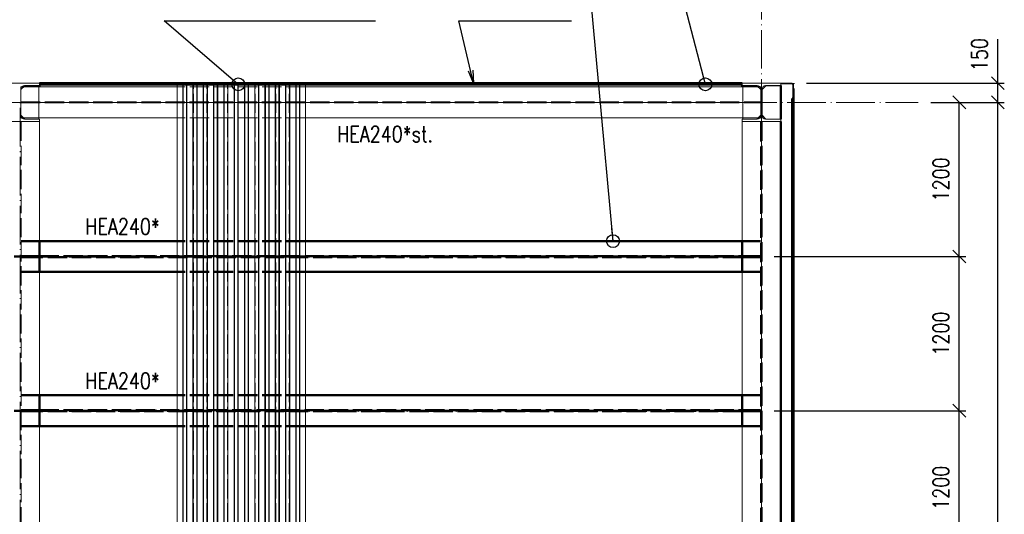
# Paper-space layout 'Layout1' of a CAD drawing. Extents: x -2 to 1380, y -36 to 422.
# Tile 47 of 79: x 690 to 844, y 243 to 320. Entities that reach past the tile are written whole.
import ezdxf

# ---------------------------------------------------------------- set-up
doc = ezdxf.new("R2010")
doc.units = 0
for name, pattern in [('ACAD_ISO02W100', [15, 12, -3]), ('ACAD_ISO04W100', [30.5, 24, -3, 0.5, -3]), ('HP_01_CER_B', [8, 5, -1, 1, -1])]:
    doc.linetypes.add(name, pattern=pattern)
doc.layers.get('0').update_dxf_attribs({"linetype": 'CONTINUOUS'})
doc.layers.get('DEFPOINTS').update_dxf_attribs({"color": 132, "linetype": 'CONTINUOUS'})
for name, color, linetype, lineweight in [('SS_1.ET-HALA_TaO-KCE_OPLASTENI', 9, 'CONTINUOUS', 13), ('SS_1.ET-HALA_TaO-PRISTAVBA-PODLAH.NOSNIKY', 9, 'CONTINUOUS', 13), ('SS_1.ET-HALA_TaO-PRISTAVBA-SLOUP', 9, 'CONTINUOUS', 13), ('SS_1.ET-HALA_TaO-RASTR', 7, 'HP_01_CER_B', 13), ('SS_2.ET-HALA_TaO-PRISTAVBA-PODLAH.NOSNIKY', 172, 'CONTINUOUS', 50), ('SS_2.ET-HALA_TaO-PRISTAVBA-PODLAHA_LEM', 140, 'CONTINUOUS', 50), ('SS_2.ET-HALA_TaO-PRISTAVBA-TRAPEZ.PLECH', 153, 'CONTINUOUS', 18), ('SS_KOTY', 3, 'CONTINUOUS', 25), ('SS_POPIS_PROFILU', 13, 'CONTINUOUS', 25), ('SS_POPIS_PROFILU_S355', 2, 'CONTINUOUS', 35), ('SS_STAV.OK-POPIS_PROFILU', 9, 'CONTINUOUS', 13)]:
    doc.layers.add(name, color=color, linetype=linetype, lineweight=lineweight)
doc.styles.add('ROMANS', font='romans.shx', dxfattribs={"width": 0.8})
doc.styles.add('romans.shx', font='romans.shx', dxfattribs={"height": 5})
doc.dimstyles.new('A-1_(2.5)_50AS', dxfattribs={"dimtxt": 2.5, "dimasz": 2, "dimexe": 1, "dimexo": 2, "dimgap": 0, "dimtad": 0, "dimdec": 1, "dimlfac": 50, "dimrnd": 1, "dimtxsty": 'ROMANS', "dimblk1": 'OBLIQUE', "dimblk2": 'OBLIQUE', "dimsah": 1, "dimcen": 2, "dimclrd": 256, "dimclre": 256, "dimclrt": 256, "dimadec": 1, "dimazin": 2, "dimtfac": 0.714286, "dimtdec": 1, "dimtmove": 0, "dimatfit": 3, "dimldrblk": 'OPEN', "dimfxl": 1, "dimtvp": 1.142857, "dimtfill": 1, "dimtolj": 1, "dimlwd": -1, "dimlwe": -1, "dimarcsym": 0})

# ---------------------------------------------------------------- blocks, each defined once
blk = doc.blocks.new('_Oblique')
at = {"color": 0, "linetype": 'ByBlock', "lineweight": -2}
blk.add_line((-0.5, -0.5), (0.5, 0.5), dxfattribs=at)
blk = doc.blocks.new('*D36')
at = {"layer": 'DEFPOINTS', "color": 0, "transparency": 16777216}
for p in [(805.79, 258.73, -5000.4), (836.57, 258.73), (805.79, 234.73, -5000.4)]:
    blk.add_point(p, dxfattribs=at)
at = {"layer": 'SS_KOTY', "transparency": 16777216}
for p, q in [((807.79, 258.73), (837.57, 258.73)), ((836.57, 234.73), (836.57, 258.73)), ((807.79, 234.73), (837.57, 234.73))]:
    blk.add_line(p, q, dxfattribs=at)
at = {"layer": 'SS_KOTY', "transparency": 16777216, "xscale": 2, "yscale": 2, "zscale": 2}
for p, rotation in [((836.57, 258.73), 90), ((836.57, 234.73), 270)]:
    blk.add_blockref('_Oblique', p, dxfattribs=dict(at, rotation=rotation))
at = {"layer": 'SS_KOTY', "transparency": 16777216, "insert": (833.71, 246.73), "char_height": 2.5, "attachment_point": 5, "rotation": 90, "style": 'ROMANS', "bg_fill": 3, "box_fill_scale": 1.1, "bg_fill_color": 256, "bg_fill_true_color": 13158600, "bg_fill_transparency": 0}
blk.add_mtext('\\A1;1200', dxfattribs=at)
blk = doc.blocks.new('_OPEN')
at = {"color": 0, "linetype": 'ByBlock'}
for p, q in [((-1, 0.167), (0, 0)), ((0, 0), (-1, -0.167)), ((0, 0), (-1, 0))]:
    blk.add_line(p, q, dxfattribs=at)
blk = doc.blocks.new('*D37')
at = {"layer": 'DEFPOINTS', "color": 0, "transparency": 16777216}
for p in [(805.79, 282.73, -5000.4), (836.57, 282.73), (805.79, 258.73, -5000.4)]:
    blk.add_point(p, dxfattribs=at)
at = {"layer": 'SS_KOTY', "transparency": 16777216}
for p, q in [((807.79, 282.73), (837.57, 282.73)), ((836.57, 258.73), (836.57, 282.73)), ((807.79, 258.73), (837.57, 258.73))]:
    blk.add_line(p, q, dxfattribs=at)
at = {"layer": 'SS_KOTY', "transparency": 16777216, "xscale": 2, "yscale": 2, "zscale": 2}
for p, rotation in [((836.57, 282.73), 90), ((836.57, 258.73), 270)]:
    blk.add_blockref('_Oblique', p, dxfattribs=dict(at, rotation=rotation))
at = {"layer": 'SS_KOTY', "transparency": 16777216, "insert": (833.71, 270.73), "char_height": 2.5, "attachment_point": 5, "rotation": 90, "style": 'ROMANS', "bg_fill": 3, "box_fill_scale": 1.1, "bg_fill_color": 256, "bg_fill_true_color": 13158600, "bg_fill_transparency": 0}
blk.add_mtext('\\A1;1200', dxfattribs=at)
blk = doc.blocks.new('*D38')
at = {"layer": 'DEFPOINTS', "color": 0, "transparency": 16777216}
for p in [(830.16, 306.73), (836.57, 306.73), (805.79, 282.73, -5000.4)]:
    blk.add_point(p, dxfattribs=at)
at = {"layer": 'SS_KOTY', "transparency": 16777216}
for p, q in [((832.16, 306.73), (837.57, 306.73)), ((836.57, 282.73), (836.57, 306.73)), ((807.79, 282.73), (837.57, 282.73))]:
    blk.add_line(p, q, dxfattribs=at)
at = {"layer": 'SS_KOTY', "transparency": 16777216, "xscale": 2, "yscale": 2, "zscale": 2}
for p, rotation in [((836.57, 306.73), 90), ((836.57, 282.73), 270)]:
    blk.add_blockref('_Oblique', p, dxfattribs=dict(at, rotation=rotation))
at = {"layer": 'SS_KOTY', "transparency": 16777216, "insert": (833.71, 294.73), "char_height": 2.5, "attachment_point": 5, "rotation": 90, "style": 'ROMANS', "bg_fill": 3, "box_fill_scale": 1.1, "bg_fill_color": 256, "bg_fill_true_color": 13158600, "bg_fill_transparency": 0}
blk.add_mtext('\\A1;1200', dxfattribs=at)
blk = doc.blocks.new('*D39')
at = {"layer": 'DEFPOINTS', "color": 0, "transparency": 16777216}
for p in [(810.79, 309.73, -5000.4), (842.57, 309.73), (830.16, 306.73)]:
    blk.add_point(p, dxfattribs=at)
at = {"layer": 'SS_KOTY', "transparency": 16777216}
for p, q in [((842.57, 309.73), (842.57, 316.58)), ((812.79, 309.73), (843.57, 309.73)), ((842.57, 306.73), (842.57, 309.73)), ((832.16, 306.73), (843.57, 306.73))]:
    blk.add_line(p, q, dxfattribs=at)
at = {"layer": 'SS_KOTY', "transparency": 16777216, "xscale": 2, "yscale": 2, "zscale": 2}
for p, rotation in [((842.57, 309.73), 90), ((842.57, 306.73), 270)]:
    blk.add_blockref('_Oblique', p, dxfattribs=dict(at, rotation=rotation))
at = {"layer": 'SS_KOTY', "transparency": 16777216, "insert": (839.71, 314.16), "char_height": 2.5, "attachment_point": 5, "rotation": 90, "style": 'ROMANS', "bg_fill": 3, "box_fill_scale": 1.1, "bg_fill_color": 256, "bg_fill_true_color": 13158600, "bg_fill_transparency": 0}
blk.add_mtext('\\A1;150', dxfattribs=at)
blk = doc.blocks.new('*D40')
at = {"layer": 'DEFPOINTS', "color": 0, "transparency": 16777216}
for p in [(830.16, 306.73), (842.57, 306.73), (830.16, 154.63)]:
    blk.add_point(p, dxfattribs=at)
at = {"layer": 'SS_KOTY', "transparency": 16777216}
for p, q in [((832.16, 306.73), (843.57, 306.73)), ((842.57, 154.63), (842.57, 306.73)), ((832.16, 154.63), (843.57, 154.63))]:
    blk.add_line(p, q, dxfattribs=at)
at = {"layer": 'SS_KOTY', "transparency": 16777216, "xscale": 2, "yscale": 2, "zscale": 2}
for p, rotation in [((842.57, 306.73), 90), ((842.57, 154.63), 270)]:
    blk.add_blockref('_Oblique', p, dxfattribs=dict(at, rotation=rotation))
at = {"layer": 'SS_KOTY', "transparency": 16777216, "insert": (839.71, 230.68), "char_height": 2.5, "attachment_point": 5, "rotation": 90, "style": 'ROMANS', "bg_fill": 3, "box_fill_scale": 1.1, "bg_fill_color": 256, "bg_fill_true_color": 13158600, "bg_fill_transparency": 0}
blk.add_mtext('\\A1;7605', dxfattribs=at)

psp = doc.layouts.get("Layout1")

# ---------------------------------------------------------------- linework, layer by layer
at = {"layer": 'SS_1.ET-HALA_TaO-KCE_OPLASTENI', "color": 5, "linetype": 'Continuous', "ltscale": 0.25}
psp.add_line((808.7875, 309.6074), (808.7875, 309.7274), dxfattribs=at)
at = {"layer": 'SS_1.ET-HALA_TaO-PRISTAVBA-PODLAH.NOSNIKY', "color": 9, "linetype": 'ACAD_ISO02W100', "ltscale": 0.25}
for p, q in [((690.7301, 309.1274), (690.5976, 309.1274)), ((690.5976, 308.8074), (690.5976, 309.1274)), ((693.3975, 309.1274), (690.9975, 309.1274)), ((734.8875, 309.1274), (714.8875, 309.1274)), ((805.2775, 309.1274), (802.8775, 309.1274)), ((805.6775, 309.1274), (805.545, 309.1274)), ((805.6775, 309.1274), (805.6775, 308.8074)), ((690.5976, 304.3274), (690.5976, 304.6473)), ((690.7301, 304.3274), (690.5976, 304.3274)), ((690.6225, 303.7273), (690.6225, 165.6274)), ((693.3975, 304.3274), (690.9975, 304.3274)), ((734.8875, 304.3274), (714.8875, 304.3274))]:
    psp.add_line(p, q, dxfattribs=at)
at = {"layer": 'SS_1.ET-HALA_TaO-PRISTAVBA-PODLAH.NOSNIKY', "color": 5, "linetype": 'Continuous', "ltscale": 0.25}
for p, q in [((690.9975, 309.1274), (690.7301, 309.1274)), ((714.8875, 309.1274), (693.3976, 309.1274)), ((802.8775, 309.1274), (734.8875, 309.1274)), ((802.8775, 309.1274), (802.8775, 304.3274)), ((805.545, 309.1274), (805.2775, 309.1274)), ((690.9975, 304.3274), (690.7301, 304.3274)), ((714.8875, 304.3274), (693.3976, 304.3274)), ((693.4875, 303.7273), (693.4875, 285.1274)), ((802.8775, 304.3274), (734.8875, 304.3274)), ((802.7875, 285.1274), (802.7875, 303.7273)), ((693.4875, 280.3274), (693.4875, 261.1274)), ((802.7875, 261.1274), (802.7875, 280.3274)), ((693.4875, 256.3274), (693.4875, 237.1274)), ((802.7875, 237.1274), (802.7875, 256.3274))]:
    psp.add_line(p, q, dxfattribs=at)
at = {"layer": 'SS_1.ET-HALA_TaO-PRISTAVBA-PODLAH.NOSNIKY', "color": 9, "linetype": 'ACAD_ISO04W100', "ltscale": 0.25}
for p in [(575.1875, 306.7274), (690.4875, 162.6274)]:
    psp.add_line(p, (690.4875, 306.7274), dxfattribs=at)
at = {"layer": 'SS_1.ET-HALA_TaO-PRISTAVBA-SLOUP', "color": 5, "linetype": 'Continuous', "ltscale": 0.25}
for p, q in [((693.4875, 309.7274), (687.4875, 309.7274)), ((693.4875, 309.7274), (693.4875, 309.3474)), ((808.7875, 309.7274), (802.7875, 309.7274)), ((802.7875, 309.3474), (802.7875, 309.7274)), ((808.7875, 309.3474), (808.7875, 309.6074)), ((691.1975, 309.3274), (690.5975, 308.7274)), ((690.5975, 304.6474), (690.5975, 308.8074)), ((691.1375, 309.3474), (693.4875, 309.3474)), ((693.3975, 309.3274), (691.1975, 309.3274)), ((693.3975, 304.1274), (693.3975, 309.3274)), ((802.7875, 309.3474), (805.1375, 309.3474)), ((805.0775, 309.3274), (802.8775, 309.3274)), ((802.8775, 309.3274), (802.8775, 309.1274)), ((805.6775, 308.7274), (805.0775, 309.3274)), ((806.4975, 309.3274), (805.8975, 308.7274)), ((806.4375, 309.3474), (808.7875, 309.3474)), ((808.6975, 309.3274), (806.4975, 309.3274)), ((687.4875, 303.7274), (693.4875, 303.7274)), ((690.5975, 304.7274), (691.1975, 304.1274)), ((693.4875, 304.1074), (691.1375, 304.1074)), ((691.1975, 304.1274), (693.3975, 304.1274)), ((693.4875, 304.1074), (693.4875, 303.7274)), ((802.7875, 303.7274), (802.7875, 304.1074)), ((802.8775, 304.3274), (802.8775, 304.1274))]:
    psp.add_line(p, q, dxfattribs=at)
at = {"layer": 'SS_1.ET-HALA_TaO-PRISTAVBA-SLOUP', "color": 9, "linetype": 'ACAD_ISO02W100', "ltscale": 0.25}
for p, q in [((690.9975, 309.1274), (690.5976, 308.7274)), ((691.1975, 309.3274), (690.9975, 309.1274)), ((805.2775, 309.1274), (805.0775, 309.3274)), ((805.6775, 308.7274), (805.2775, 309.1274)), ((690.5976, 304.7273), (690.9975, 304.3274)), ((690.9975, 304.3274), (691.1975, 304.1274))]:
    psp.add_line(p, q, dxfattribs=at)
at = {"layer": 'SS_1.ET-HALA_TaO-PRISTAVBA-SLOUP', "color": 5, "linetype": 'Continuous', "ltscale": 0.25, "extrusion": (0, 0, -1)}
for centre, start, end in [((-691.1375, 308.8074), 0, 90), ((-805.1375, 308.8074), 90, 180), ((-806.4375, 308.8074), 0, 90), ((-691.1375, 304.6474), 270, 0)]:
    psp.add_arc(centre, 0.54, start, end, dxfattribs=at)
at = {"layer": 'SS_2.ET-HALA_TaO-PRISTAVBA-PODLAH.NOSNIKY', "color": 3, "linetype": 'ACAD_ISO02W100', "ltscale": 0.25}
for p, q in [((693.4875, 285.1274), (690.6226, 285.1274)), ((734.8875, 285.1274), (714.8875, 285.1274)), ((690.6226, 282.8024), (693.3875, 282.8024)), ((693.3875, 282.6524), (690.6226, 282.6524)), ((693.3875, 282.8024), (693.4582, 282.8024)), ((693.3875, 282.8024), (693.3875, 282.6524)), ((693.4582, 282.6524), (693.3875, 282.6524)), ((693.4582, 282.8024), (693.4875, 282.8024)), ((693.4875, 282.6524), (693.4582, 282.6524)), ((693.4875, 282.8024), (802.7875, 282.8024)), ((802.7875, 282.6524), (693.4875, 282.6524)), ((802.7875, 282.8024), (802.8168, 282.8024)), ((802.8168, 282.6524), (802.7875, 282.6524)), ((802.8168, 282.8024), (802.8875, 282.8024)), ((802.8875, 282.6524), (802.8168, 282.6524)), ((802.8875, 282.6524), (802.8875, 282.8024)), ((693.4875, 280.3274), (690.6226, 280.3274)), ((734.8875, 280.3274), (714.8875, 280.3274)), ((693.4875, 261.1274), (690.6226, 261.1274)), ((734.8875, 261.1274), (714.8875, 261.1274)), ((690.6226, 258.8024), (693.3875, 258.8024)), ((693.3875, 258.6524), (690.6226, 258.6524)), ((693.3875, 258.8024), (693.4582, 258.8024)), ((693.3875, 258.8024), (693.3875, 258.6524)), ((693.4582, 258.6524), (693.3875, 258.6524)), ((693.4582, 258.8024), (693.4875, 258.8024)), ((693.4875, 258.6524), (693.4582, 258.6524)), ((693.4875, 258.8024), (802.7875, 258.8024)), ((802.7875, 258.6524), (693.4875, 258.6524)), ((802.7875, 258.8024), (802.8168, 258.8024)), ((802.8168, 258.6524), (802.7875, 258.6524)), ((802.8168, 258.8024), (802.8875, 258.8024)), ((802.8875, 258.6524), (802.8168, 258.6524)), ((802.8875, 258.6524), (802.8875, 258.8024)), ((693.4875, 256.3274), (690.6226, 256.3274)), ((734.8875, 256.3274), (714.8875, 256.3274))]:
    psp.add_line(p, q, dxfattribs=at)
at = {"layer": 'SS_2.ET-HALA_TaO-PRISTAVBA-PODLAH.NOSNIKY', "color": 1, "linetype": 'Continuous', "ltscale": 0.25}
for p, q in [((714.8875, 285.1274), (693.4875, 285.1274)), ((693.4875, 285.1274), (693.4875, 280.3274)), ((802.7875, 285.1274), (734.8875, 285.1274)), ((802.7875, 280.3274), (802.7875, 285.1274)), ((714.8875, 280.3274), (693.4875, 280.3274)), ((802.7875, 280.3274), (734.8875, 280.3274)), ((714.8875, 261.1274), (693.4875, 261.1274)), ((693.4875, 261.1274), (693.4875, 256.3274)), ((802.7875, 261.1274), (734.8875, 261.1274)), ((802.7875, 256.3274), (802.7875, 261.1274)), ((714.8875, 256.3274), (693.4875, 256.3274)), ((802.7875, 256.3274), (734.8875, 256.3274))]:
    psp.add_line(p, q, dxfattribs=at)
at = {"layer": 'SS_2.ET-HALA_TaO-PRISTAVBA-PODLAH.NOSNIKY', "color": 7, "linetype": 'ACAD_ISO04W100', "ltscale": 0.25}
for p, q in [((575.1875, 282.7274), (690.4875, 282.7274)), ((575.1875, 258.7274), (690.4875, 258.7274))]:
    psp.add_line(p, q, dxfattribs=at)
at = {"layer": 'SS_2.ET-HALA_TaO-PRISTAVBA-PODLAHA_LEM', "color": 1, "linetype": 'Continuous', "ltscale": 0.25}
for p, q in [((802.7875, 309.7274), (693.4875, 309.7274)), ((693.4875, 309.5274), (802.7875, 309.5274)), ((693.4875, 309.3474), (693.4875, 309.1274)), ((802.7875, 309.1274), (802.7875, 309.3474))]:
    psp.add_line(p, q, dxfattribs=at)
at = {"layer": 'SS_2.ET-HALA_TaO-PRISTAVBA-PODLAHA_LEM', "color": 7, "linetype": 'ACAD_ISO04W100', "ltscale": 0.25}
psp.add_line((802.7875, 309.7274), (693.4875, 309.7274), dxfattribs=at)
psp.add_line((802.7875, 309.7274), (693.4875, 309.7274), dxfattribs=at)
at = {"layer": 'SS_2.ET-HALA_TaO-PRISTAVBA-TRAPEZ.PLECH', "color": 5, "linetype": 'Continuous', "ltscale": 0.25}
for p, q in [((714.8875, 309.5273), (714.8875, 143.8274)), ((715.7637, 309.5273), (715.7637, 143.8274)), ((715.8287, 309.5273), (715.8287, 143.8274)), ((716.3635, 309.5273), (716.3635, 143.8274)), ((716.4114, 309.5273), (716.4114, 143.8274)), ((717.3637, 309.5273), (717.3637, 143.8274)), ((717.4115, 309.5273), (717.4115, 143.8274)), ((717.9464, 309.5273), (717.9464, 143.8274)), ((718.0114, 309.5273), (718.0114, 143.8274)), ((718.9637, 309.5273), (718.9637, 143.8274)), ((719.0287, 309.5273), (719.0287, 143.8274)), ((719.5635, 309.5273), (719.5635, 143.8274)), ((719.6114, 309.5273), (719.6114, 143.8274)), ((720.5637, 309.5273), (720.5637, 143.8274)), ((720.6115, 309.5273), (720.6115, 143.8274)), ((721.1464, 309.5273), (721.1464, 143.8274)), ((721.2114, 309.5273), (721.2114, 143.8274)), ((722.1637, 309.5273), (722.1637, 143.8274)), ((722.2287, 309.5273), (722.2287, 143.8274)), ((722.7635, 309.5273), (722.7635, 143.8274)), ((722.8114, 309.5273), (722.8114, 143.8274)), ((723.7637, 309.5273), (723.7637, 143.8274)), ((723.8115, 309.5273), (723.8115, 143.8274)), ((724.3464, 309.5273), (724.3464, 143.8274)), ((724.4114, 309.5273), (724.4114, 143.8274)), ((725.3637, 309.5273), (725.3637, 143.8274)), ((725.4287, 309.5273), (725.4287, 143.8274)), ((725.9635, 309.5273), (725.9635, 143.8274)), ((726.0114, 309.5273), (726.0114, 143.8274)), ((726.9637, 309.5273), (726.9637, 143.8274)), ((727.0115, 309.5273), (727.0115, 143.8274)), ((727.5464, 309.5273), (727.5464, 143.8274)), ((727.6114, 309.5273), (727.6114, 143.8274)), ((728.5637, 309.5273), (728.5637, 143.8274)), ((728.6287, 309.5273), (728.6287, 143.8274)), ((729.1635, 309.5273), (729.1635, 143.8274)), ((729.2114, 309.5273), (729.2114, 143.8274)), ((730.1637, 309.5273), (730.1637, 143.8274)), ((730.2115, 309.5273), (730.2115, 143.8274)), ((730.7464, 309.5273), (730.7464, 143.8274)), ((730.8114, 309.5273), (730.8114, 143.8274)), ((731.7637, 309.5273), (731.7637, 143.8274)), ((731.8287, 309.5273), (731.8287, 143.8274)), ((732.3635, 309.5273), (732.3635, 143.8274)), ((732.4114, 309.5273), (732.4114, 143.8274)), ((733.3637, 309.5273), (733.3637, 143.8274)), ((733.4115, 309.5273), (733.4115, 143.8274)), ((733.9464, 309.5273), (733.9464, 143.8274)), ((734.0114, 143.8274), (734.0114, 309.5273)), ((734.8875, 143.8274), (734.8875, 309.5273))]:
    psp.add_line(p, q, dxfattribs=at)
at = {"layer": 'SS_2.ET-HALA_TaO-PRISTAVBA-TRAPEZ.PLECH', "color": 5, "linetype": 'ACAD_ISO02W100', "ltscale": 0.25}
for p, q in [((715.8115, 143.8274), (715.8115, 309.5273)), ((716.3464, 143.8274), (716.3464, 309.5273)), ((717.4287, 143.8274), (717.4287, 309.5273)), ((717.9635, 143.8274), (717.9635, 309.5273)), ((719.0115, 143.8274), (719.0115, 309.5273)), ((719.5464, 143.8274), (719.5464, 309.5273)), ((720.6287, 143.8274), (720.6287, 309.5273)), ((721.1635, 143.8274), (721.1635, 309.5273)), ((722.2115, 143.8274), (722.2115, 309.5273)), ((722.7464, 143.8274), (722.7464, 309.5273)), ((723.8287, 143.8274), (723.8287, 309.5273)), ((724.3635, 143.8274), (724.3635, 309.5273)), ((725.4115, 143.8274), (725.4115, 309.5273)), ((725.9464, 143.8274), (725.9464, 309.5273)), ((727.0287, 143.8274), (727.0287, 309.5273)), ((727.5635, 143.8274), (727.5635, 309.5273)), ((728.6115, 143.8274), (728.6115, 309.5273)), ((729.1464, 143.8274), (729.1464, 309.5273)), ((730.2287, 143.8274), (730.2287, 309.5273)), ((730.7635, 143.8274), (730.7635, 309.5273)), ((731.8115, 143.8274), (731.8115, 309.5273)), ((732.3464, 143.8274), (732.3464, 309.5273)), ((733.4287, 143.8274), (733.4287, 309.5273)), ((733.9635, 143.8274), (733.9635, 309.5273))]:
    psp.add_line(p, q, dxfattribs=at)
at = {"layer": 'SS_POPIS_PROFILU', "color": 0, "linetype": 'ByBlock'}
for p, q in [((761.008, 309.7274), (760.227, 311.5985)), ((761.008, 309.7274), (760.5515, 311.6746)), ((760.8761, 311.7507), (761.008, 309.7274))]:
    psp.add_line(p, q, dxfattribs=at)
at = {"layer": 'SS_POPIS_PROFILU', "color": 0, "linetype": 'ByBlock', "lineweight": -2}
for p, q in [((797.0741, 309.5274, -4998), (796.5699, 311.4628, -4998)), ((724.4114, 309.5273, -4999.62), (722.8925, 310.8285, -4999.62)), ((782.707, 285.1274, -5000.4), (782.5258, 287.1191, -5000.4))]:
    psp.add_line(p, q, dxfattribs=at)
at = {"layer": 'SS_POPIS_PROFILU', "color": 13}
for points in [[(797.0741, 309.5274), (788.6667, 341.7968), (765.1333, 341.7968)], [(782.707, 285.1274), (778.2808, 333.7683), (760.6808, 333.7683)], [(724.4114, 309.5273), (712.8789, 319.4068), (745.7361, 319.4068)], [(761.008, 309.7274), (758.739, 319.4068), (776.2628, 319.4068)]]:
    psp.add_lwpolyline(points, dxfattribs=at)
at = {"layer": 'SS_POPIS_PROFILU', "color": 0, "linetype": 'ByBlock', "lineweight": -2}
for centre in [(724.4114, 309.5273, -4999.62), (797.0741, 309.5274, -4998), (782.707, 285.1274, -5000.4)]:
    psp.add_circle(centre, 1, dxfattribs=at)

# ---------------------------------------------------------------- texts
at = {"layer": 'SS_POPIS_PROFILU_S355', "color": 2, "style": 'romans.shx', "width": 0.8}
for p in [(700.6323, 286.1484), (700.6323, 262.1274)]:
    psp.add_text('HEA240*', height=2.5, dxfattribs=at).set_placement(p)
at = {"layer": 'SS_STAV.OK-POPIS_PROFILU', "color": 9, "style": 'romans.shx', "width": 0.8}
psp.add_text('HEA240*st.', height=2.5, dxfattribs=at).set_placement((739.7995, 300.5466))

# ---------------------------------------------------------------- dimensions: what is measured, and where the dimension line sits
at = {"layer": 'SS_KOTY'}
dim = psp.add_linear_dim(base=(836.5665, 258.7274), p1=(805.7875, 234.7274, -5000.4), p2=(805.7875, 258.7274, -5000.4), angle=90, dimstyle='A-1_(2.5)_50AS', override={"dimtmove": 1}, dxfattribs=at)
dim.commit()
dim.dimension.update_dxf_attribs({"geometry": '*D36', "text_midpoint": (833.7094, 246.7274)})

# ---------------------------------------------------------------- next in the draw order: linework, layer by layer
at = {"layer": 'SS_2.ET-HALA_TaO-PRISTAVBA-PODLAH.NOSNIKY', "color": 3, "linetype": 'ACAD_ISO02W100', "ltscale": 0.25}
psp.add_line((805.6525, 256.3274), (802.7875, 256.3274), dxfattribs=at)

# ---------------------------------------------------------------- next in the draw order: dimensions: what is measured, and where the dimension line sits
at = {"layer": 'SS_KOTY'}
dim = psp.add_linear_dim(base=(836.5665, 282.7274), p1=(805.7875, 258.7274, -5000.4), p2=(805.7875, 282.7274, -5000.4), angle=90, dimstyle='A-1_(2.5)_50AS', override={"dimtmove": 1}, dxfattribs=at)
dim.commit()
dim.dimension.update_dxf_attribs({"geometry": '*D37', "text_midpoint": (833.7094, 270.7274)})

# ---------------------------------------------------------------- next in the draw order: linework, layer by layer
at = {"layer": 'SS_2.ET-HALA_TaO-PRISTAVBA-PODLAH.NOSNIKY', "color": 3, "linetype": 'ACAD_ISO02W100', "ltscale": 0.25}
for p, q in [((805.6525, 280.3274), (802.7875, 280.3274)), ((805.6525, 261.1274), (802.7875, 261.1274)), ((802.8875, 258.8024), (805.6525, 258.8024)), ((805.6525, 258.6524), (802.8875, 258.6524))]:
    psp.add_line(p, q, dxfattribs=at)
at = {"layer": 'SS_2.ET-HALA_TaO-PRISTAVBA-PODLAH.NOSNIKY', "color": 7, "linetype": 'ACAD_ISO04W100', "ltscale": 0.25}
psp.add_line((690.4875, 258.7274), (805.7875, 258.7274), dxfattribs=at)

# ---------------------------------------------------------------- next in the draw order: dimensions: what is measured, and where the dimension line sits
at = {"layer": 'SS_KOTY'}
dim = psp.add_linear_dim(base=(836.5665, 306.7274), p1=(805.7875, 282.7274, -5000.4), p2=(830.1564, 306.7274), angle=90, dimstyle='A-1_(2.5)_50AS', override={"dimtmove": 1}, dxfattribs=at)
dim.commit()
dim.dimension.update_dxf_attribs({"geometry": '*D38', "text_midpoint": (833.7094, 294.7274)})

# ---------------------------------------------------------------- next in the draw order: linework, layer by layer
at = {"layer": 'SS_1.ET-HALA_TaO-PRISTAVBA-PODLAH.NOSNIKY', "color": 9, "linetype": 'ACAD_ISO04W100', "ltscale": 0.25}
for p in [(690.4875, 306.7274), (805.7875, 154.6274)]:
    psp.add_line(p, (805.7875, 306.7274), dxfattribs=at)
at = {"layer": 'SS_1.ET-HALA_TaO-PRISTAVBA-PODLAH.NOSNIKY', "color": 9, "linetype": 'ACAD_ISO02W100', "ltscale": 0.25}
for p, q in [((690.5976, 306.8024), (805.6775, 306.8024)), ((690.5976, 306.6524), (805.6775, 306.6524)), ((805.2775, 304.3274), (802.8775, 304.3274)), ((805.6775, 304.3274), (805.545, 304.3274)), ((805.6525, 165.6274), (805.6525, 303.7273)), ((805.6775, 304.6473), (805.6775, 304.3274)), ((805.9225, 303.7273), (805.9225, 165.6274))]:
    psp.add_line(p, q, dxfattribs=at)
at = {"layer": 'SS_1.ET-HALA_TaO-PRISTAVBA-PODLAH.NOSNIKY', "color": 5, "linetype": 'Continuous', "ltscale": 0.25}
psp.add_line((805.545, 304.3274), (805.2775, 304.3274), dxfattribs=at)
at = {"layer": 'SS_1.ET-HALA_TaO-PRISTAVBA-SLOUP', "color": 5, "linetype": 'Continuous', "ltscale": 0.25}
for p, q in [((805.6775, 308.8074), (805.6775, 304.6474)), ((805.8975, 304.6474), (805.8975, 308.8074)), ((808.6975, 304.1274), (808.6975, 309.3274)), ((805.1375, 304.1074), (802.7875, 304.1074)), ((802.7875, 303.7274), (808.7875, 303.7274)), ((802.8775, 304.1274), (805.0775, 304.1274)), ((805.0775, 304.1274), (805.6775, 304.7274)), ((805.8975, 304.7274), (806.4975, 304.1274)), ((808.7875, 304.1074), (806.4375, 304.1074)), ((806.4975, 304.1274), (808.6975, 304.1274)), ((808.7875, 303.7274), (808.7875, 304.1074))]:
    psp.add_line(p, q, dxfattribs=at)
at = {"layer": 'SS_1.ET-HALA_TaO-PRISTAVBA-SLOUP', "color": 9, "linetype": 'ACAD_ISO02W100', "ltscale": 0.25}
for p, q in [((805.0775, 304.1274), (805.2775, 304.3274)), ((805.2775, 304.3274), (805.6775, 304.7273))]:
    psp.add_line(p, q, dxfattribs=at)
at = {"layer": 'SS_1.ET-HALA_TaO-PRISTAVBA-SLOUP', "color": 5, "linetype": 'Continuous', "ltscale": 0.25, "extrusion": (0, 0, -1)}
for centre, start, end in [((-805.1375, 304.6474), 180, 270), ((-806.4375, 304.6474), 270, 0)]:
    psp.add_arc(centre, 0.54, start, end, dxfattribs=at)
at = {"layer": 'SS_1.ET-HALA_TaO-RASTR', "linetype": 'ACAD_ISO04W100', "ltscale": 0.25}
psp.add_line((805.7875, 90.8546), (805.7875, 328.1835), dxfattribs=at)
at = {"layer": 'SS_2.ET-HALA_TaO-PRISTAVBA-PODLAH.NOSNIKY', "color": 3, "linetype": 'ACAD_ISO02W100', "ltscale": 0.25}
for p, q in [((805.6525, 285.1274), (802.7875, 285.1274)), ((802.8875, 282.8024), (805.6525, 282.8024)), ((805.6525, 282.6524), (802.8875, 282.6524))]:
    psp.add_line(p, q, dxfattribs=at)
at = {"layer": 'SS_2.ET-HALA_TaO-PRISTAVBA-PODLAH.NOSNIKY', "color": 7, "linetype": 'ACAD_ISO04W100', "ltscale": 0.25}
psp.add_line((690.4875, 282.7274), (805.7875, 282.7274), dxfattribs=at)
at = {"layer": 'SS_2.ET-HALA_TaO-PRISTAVBA-PODLAHA_LEM', "color": 1, "linetype": 'Continuous', "ltscale": 0.25}
for p, q in [((808.7875, 304.1074), (808.7875, 309.3474)), ((808.7875, 165.6274), (808.7875, 303.7273))]:
    psp.add_line(p, q, dxfattribs=at)

# ---------------------------------------------------------------- next in the draw order: dimensions: what is measured, and where the dimension line sits
at = {"layer": 'SS_KOTY'}
dim = psp.add_linear_dim(base=(842.5665, 309.7274), p1=(830.1564, 306.7274), p2=(810.7875, 309.7274, -5000.4), angle=90, dimstyle='A-1_(2.5)_50AS', dxfattribs=at)
dim.commit()
dim.dimension.update_dxf_attribs({"geometry": '*D39', "text_midpoint": (839.7094, 314.1559)})

# ---------------------------------------------------------------- next in the draw order: linework, layer by layer
at = {"layer": 'SS_1.ET-HALA_TaO-KCE_OPLASTENI', "color": 5, "linetype": 'Continuous', "ltscale": 0.25}
for p, q in [((810.5875, 309.7274), (808.7875, 309.7274)), ((808.7875, 309.6074), (810.5875, 309.6074)), ((810.6675, 307.3274), (810.6675, 309.5274)), ((810.7875, 307.3274), (810.7875, 309.5274)), ((810.7875, 307.3274), (810.6675, 307.3274))]:
    psp.add_line(p, q, dxfattribs=at)
psp.add_arc((810.5875, 309.5274), 0.2, 0, 90, dxfattribs=at)
at = {"layer": 'SS_1.ET-HALA_TaO-KCE_OPLASTENI', "color": 5, "linetype": 'Continuous', "ltscale": 0.25, "extrusion": (-1.88363e-13, -4.54747e-13, -1)}
psp.add_arc((-810.5875, 309.5274), 0.08, 90, 180, dxfattribs=at)
at = {"layer": 'SS_1.ET-HALA_TaO-RASTR', "linetype": 'ACAD_ISO04W100', "ltscale": 0.25}
for p, q in [((70.1875, 306.7274), (825.1574, 306.7274)), ((825.1574, 306.7274), (825.1564, 306.7274))]:
    psp.add_line(p, q, dxfattribs=at)
at = {"layer": 'SS_2.ET-HALA_TaO-PRISTAVBA-PODLAHA_LEM', "color": 7, "linetype": 'ACAD_ISO04W100', "ltscale": 0.25}
for p, q in [((810.7875, 165.6274), (810.7875, 309.7274)), ((810.7875, 166.9474), (810.7875, 307.3274))]:
    psp.add_line(p, q, dxfattribs=at)
at = {"layer": 'SS_2.ET-HALA_TaO-PRISTAVBA-PODLAHA_LEM', "color": 1, "linetype": 'Continuous', "ltscale": 0.25}
for p, q in [((810.6675, 307.3274), (810.5875, 307.3274)), ((810.5875, 307.3274), (810.5875, 166.9474)), ((810.7875, 166.9474), (810.7875, 307.3274))]:
    psp.add_line(p, q, dxfattribs=at)

# ---------------------------------------------------------------- next in the draw order: dimensions: what is measured, and where the dimension line sits
at = {"layer": 'SS_KOTY'}
dim = psp.add_linear_dim(base=(842.5665, 306.7274), p1=(830.1564, 154.6274), p2=(830.1564, 306.7274), angle=90, dimstyle='A-1_(2.5)_50AS', dxfattribs=at)
dim.commit()
dim.dimension.update_dxf_attribs({"geometry": '*D40', "text_midpoint": (839.7094, 230.6774)})

# ---------------------------------------------------------------- next in the draw order: linework, layer by layer
at = {"layer": 'SS_1.ET-HALA_TaO-RASTR', "linetype": 'ACAD_ISO04W100', "ltscale": 0.25}
psp.add_line((825.1564, 306.7274), (830.1564, 306.7274), dxfattribs=at)

doc.saveas('drawing.dxf')
